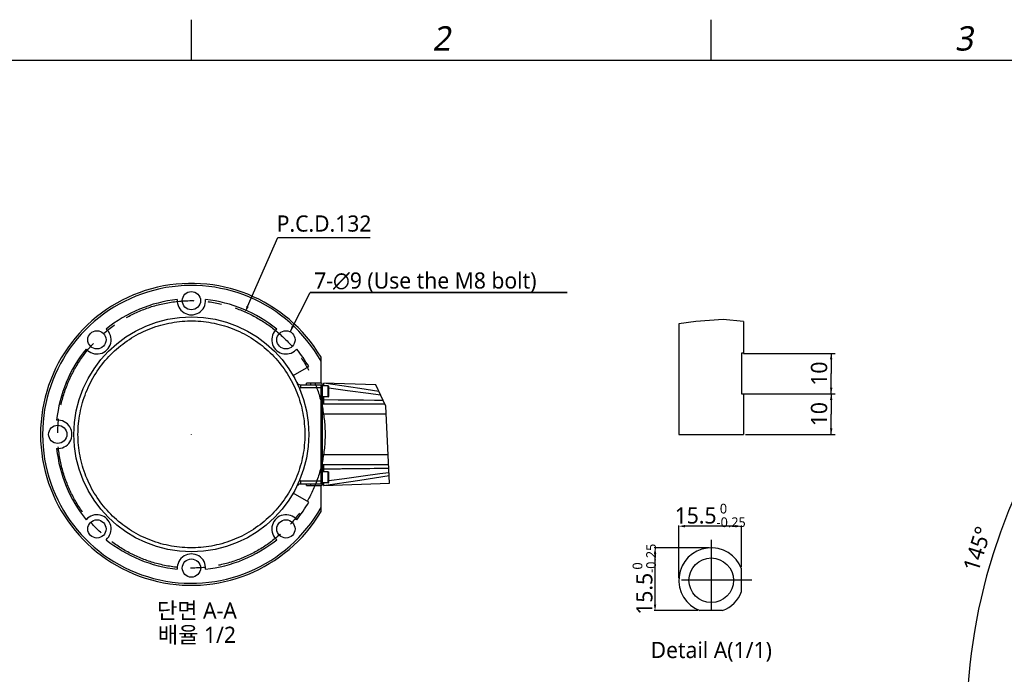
# Model space of a CAD drawing. Header units: millimetres. Extents: x 20 to 4180, y 42 to 2950.
# Tile 37 of 133: x 680 to 1895, y 2112 to 2920. Entities that reach past the tile are written whole.
import ezdxf

# ---------------------------------------------------------------- set-up
doc = ezdxf.new("R2010")
doc.units = ezdxf.units.MM
doc.header["$LTSCALE"] = 231.275
doc.header["$PDMODE"] = 3
doc.header["$PDSIZE"] = 0.3
doc.linetypes.add('CENTER', pattern=[0.6, 0.375, -0.075, 0.075, -0.075])
doc.layers.get('0').update_dxf_attribs({"linetype": 'CONTINUOUS'})
doc.layers.get('Defpoints').update_dxf_attribs({"linetype": 'CONTINUOUS'})
for name, color, linetype in [('A_VBL14', 7, 'CONTINUOUS'), ('BASE_ASM_PBL13', 7, 'CONTINUOUS'), ('DEFAULT_1', 7, 'CENTER'), ('SCREW_ASM_PBL15', 7, 'CONTINUOUS'), ('ss_VBL12', 7, 'CONTINUOUS')]:
    doc.layers.add(name, color=color, linetype=linetype)
doc.styles.get("Standard").update_dxf_attribs({"font": 'malgun.ttf'})
doc.styles.add('TEXTSTYLE_2', font='malgun.ttf')
doc.dimstyles.new('DIMSTYLE_11', dxfattribs={"dimtxt": 20, "dimasz": 7.5, "dimexe": 1, "dimexo": 0.5, "dimtad": 1, "dimlfac": 0.4, "dimdsep": 46, "dimtxsty": 'Standard', "dimblk": '_FILLED', "dimblk1": '_FILLED', "dimblk2": '_FILLED', "dimcen": 0.09, "dimclrt": 134, "dimazin": 2, "dimtp": 0.2, "dimtm": 0.2, "dimtfac": 1, "dimtofl": 0, "dimtmove": 0, "dimatfit": 1, "dimldrblk": '_FILLED', "dimfxl": 1, "dimtolj": 1, "dimarcsym": 0})
doc.dimstyles.new('DIMSTYLE_12', dxfattribs={"dimtxt": 20, "dimasz": 7.5, "dimexe": 1, "dimexo": 0.5, "dimgap": 1, "dimtad": 1, "dimlfac": 0.2, "dimdsep": 46, "dimtxsty": 'Standard', "dimblk": '_FILLED', "dimblk1": '_FILLED', "dimblk2": '_FILLED', "dimcen": 0.09, "dimclrt": 134, "dimazin": 2, "dimtp": 0.2, "dimtm": 0.2, "dimtfac": 1, "dimtofl": 0, "dimtmove": 0, "dimatfit": 3, "dimldrblk": '_FILLED', "dimfxl": 1, "dimtolj": 1, "dimarcsym": 0})
doc.dimstyles.new('DIMSTYLE_3', dxfattribs={"dimtxt": 20, "dimasz": 7.5, "dimexe": 1, "dimexo": 0.5, "dimtad": 1, "dimlfac": 0.4, "dimdsep": 46, "dimtxsty": 'Standard', "dimblk": '_FILLED', "dimblk1": '_FILLED', "dimblk2": '_FILLED', "dimcen": 0.09, "dimclrt": 134, "dimazin": 2, "dimtp": 0.5, "dimtm": 0.5, "dimtfac": 1, "dimtofl": 0, "dimtmove": 0, "dimatfit": 1, "dimldrblk": '_FILLED', "dimfxl": 1, "dimtolj": 1, "dimarcsym": 0})
doc.dimstyles.new('DIMSTYLE_4', dxfattribs={"dimtxt": 20, "dimasz": 7.5, "dimexe": 1, "dimexo": 0.5, "dimgap": 4, "dimtad": 1, "dimdec": 1, "dimdsep": 46, "dimtxsty": 'Standard', "dimblk": '_FILLED', "dimblk1": '_FILLED', "dimblk2": '_FILLED', "dimcen": 0.09, "dimclrt": 134, "dimazin": 2, "dimtp": 0.5, "dimtm": 0.5, "dimtfac": 1, "dimtdec": 65535, "dimtofl": 0, "dimtmove": 0, "dimatfit": 3, "dimldrblk": '_FILLED', "dimfxl": 1, "dimtolj": 1, "dimarcsym": 0})
doc.dimstyles.new('DIMSTYLE_8', dxfattribs={"dimtxt": 20, "dimasz": 7.5, "dimexe": 1, "dimexo": 0.5, "dimgap": 1, "dimtad": 1, "dimlfac": 0.2, "dimdsep": 46, "dimtxsty": 'Standard', "dimblk": '_FILLED', "dimblk1": '_FILLED', "dimblk2": '_FILLED', "dimcen": 0.09, "dimclrt": 134, "dimazin": 2, "dimtol": 1, "dimtm": 0.25, "dimtfac": 0.6, "dimtofl": 0, "dimtmove": 0, "dimatfit": 3, "dimldrblk": '_FILLED', "dimfxl": 1, "dimtolj": 1, "dimarcsym": 0})

# ---------------------------------------------------------------- blocks, each defined once
blk = doc.blocks.new('_FILLED')
at = {"color": 0, "linetype": 'ByBlock'}
blk.add_solid([(0, 0), (-1, 0.2), (-1, -0.2)], dxfattribs=at)
blk = doc.blocks.new('*D4')
at = {"color": 0, "lineweight": -2, "transparency": 16777216}
for p, q in [((961.1, 2566.2), (998.5, 2651.2)), ((998.5, 2651.2), (1112.4, 2651.2)), ((891.6, 2408.3), (891.8, 2408.3)), ((891.7, 2408.2), (891.7, 2408.4))]:
    blk.add_line(p, q, dxfattribs=at)
at = {"layer": 'Defpoints', "color": 0, "transparency": 16777216}
for p in [(958.1, 2559.4), (825.2, 2257.3)]:
    blk.add_point(p, dxfattribs=at)
at = {"color": 0, "lineweight": -2, "transparency": 16777216, "xscale": 7.5, "yscale": 7.5, "zscale": 7.5, "rotation": 246.257891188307}
blk.add_blockref('_FILLED', (958.1, 2559.4), dxfattribs=at)
at = {"color": 134, "transparency": 16777216, "insert": (997, 2678.5), "char_height": 20, "width": 117.63, "attachment_point": 1, "line_spacing_factor": 0.9}
blk.add_mtext('\\A1;P.C.D.132', dxfattribs=at)
blk = doc.blocks.new('*D6')
at = {"color": 0, "lineweight": -2, "transparency": 16777216}
for p, q in [((2549.9, 2702.5), (2549.9, 2752.1)), ((2175.7, 1515.5), (2147.2, 1474.9))]:
    blk.add_line(p, q, dxfattribs=at)
blk.add_arc((2549.9, 2050), 701.1, 90.613, 234.387, dxfattribs=at)
at = {"layer": 'Defpoints', "color": 0, "transparency": 16777216}
for p in [(2549.9, 2702), (2549.9, 2695), (2026.2, 2516.1), (2180, 1521.7), (2175.9, 1515.9)]:
    blk.add_point(p, dxfattribs=at)
at = {"color": 0, "lineweight": -2, "transparency": 16777216, "xscale": 7.5, "yscale": 7.5, "zscale": 7.5}
for p, rotation in [((2549.9, 2751.1), 0.3064816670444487), ((2147.8, 1475.7), 324.6935183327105)]:
    blk.add_blockref('_FILLED', p, dxfattribs=dict(at, rotation=rotation))
at = {"color": 134, "transparency": 16777216, "insert": (1852.1, 2270), "char_height": 20, "width": 59.333, "attachment_point": 2, "rotation": 72.5, "line_spacing_factor": 0.9}
blk.add_mtext('\\A1;145°', dxfattribs=at)
blk = doc.blocks.new('*D10')
at = {"color": 0, "lineweight": -2, "transparency": 16777216}
for p, q in [((1530.8, 2268.3), (1463, 2268.3)), ((1464, 2198.3), (1464, 2260.8)), ((1516.9, 2190.8), (1463, 2190.8))]:
    blk.add_line(p, q, dxfattribs=at)
at = {"layer": 'Defpoints', "color": 0, "transparency": 16777216}
for p in [(1464, 2268.3), (1531.3, 2268.3), (1517.4, 2190.8)]:
    blk.add_point(p, dxfattribs=at)
at = {"color": 0, "lineweight": -2, "transparency": 16777216, "xscale": 7.5, "yscale": 7.5, "zscale": 7.5}
for p, rotation in [((1464, 2268.3), 90), ((1464, 2190.8), 270)]:
    blk.add_blockref('_FILLED', p, dxfattribs=dict(at, rotation=rotation))
at = {"color": 134, "transparency": 16777216, "insert": (1436.3, 2229.6), "char_height": 20, "attachment_point": 2, "rotation": 90, "line_spacing_factor": 0.9}
blk.add_mtext('\\A1;15.5{\\H12;\\S 0^ -0.25;}', dxfattribs=at)
blk = doc.blocks.new('*D11')
at = {"color": 0, "lineweight": -2, "transparency": 16777216}
for p, q in [((1493.3, 2230.8), (1493.3, 2296)), ((1563.3, 2295), (1500.8, 2295)), ((1570.8, 2244.8), (1570.8, 2296))]:
    blk.add_line(p, q, dxfattribs=at)
at = {"layer": 'Defpoints', "color": 0, "transparency": 16777216}
for p in [(1493.3, 2295), (1570.8, 2244.3), (1493.3, 2230.3)]:
    blk.add_point(p, dxfattribs=at)
at = {"color": 0, "lineweight": -2, "transparency": 16777216, "xscale": 7.5, "yscale": 7.5, "zscale": 7.5, "rotation": 180}
blk.add_blockref('_FILLED', (1493.3, 2295), dxfattribs=at)
at = {"color": 0, "lineweight": -2, "transparency": 16777216, "xscale": 7.5, "yscale": 7.5, "zscale": 7.5}
blk.add_blockref('_FILLED', (1570.8, 2295), dxfattribs=at)
at = {"color": 134, "transparency": 16777216, "insert": (1532.1, 2322.7), "char_height": 20, "attachment_point": 2, "line_spacing_factor": 0.9}
blk.add_mtext('\\A1;15.5{\\H12;\\S 0^ -0.25;}', dxfattribs=at)
blk = doc.blocks.new('*D31')
at = {"color": 134, "transparency": 16777216}
for p, q in [((851.1, 2591.1), (875.9, 2639.3)), ((875.9, 2639.3), (1193.1, 2639.3)), ((1193.1, 2639.3), (875.9, 2639.3))]:
    blk.add_line(p, q, dxfattribs=at)
at = {"color": 134, "transparency": 16777216, "xscale": 7.5, "yscale": 7.5, "zscale": 7.5, "rotation": 242.8208382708}
blk.add_blockref('_FILLED', (851.1, 2591.1), dxfattribs=at)
at = {"color": 134, "transparency": 16777216, "insert": (880.9, 2664.3), "char_height": 20, "width": 302.148, "attachment_point": 1, "line_spacing_factor": 0.9}
blk.add_mtext('7-\\fgdt;{\\W1.0;{\\fgdt;n}}\\fMalgun Gothic;9 (Use the M8 bolt)', dxfattribs=at)
blk = doc.blocks.new('*D32')
at = {"color": 134, "transparency": 16777216}
for p, q in [((2301, 916.2), (2411.6, 916.2)), ((2406.6, 916.2), (2406.6, 891.2)), ((2406.6, 866.2), (2406.6, 891.2)), ((2301, 866.2), (2411.6, 866.2))]:
    blk.add_line(p, q, dxfattribs=at)
at = {"color": 134, "transparency": 16777216, "xscale": 7.5, "yscale": 7.5, "zscale": 7.5}
for p, rotation in [((2406.6, 916.2), 90), ((2406.6, 866.2), 270)]:
    blk.add_blockref('_FILLED', p, dxfattribs=dict(at, rotation=rotation))
at = {"color": 134, "transparency": 16777216, "insert": (2381.6, 891.2), "char_height": 20, "width": 30.667, "attachment_point": 2, "rotation": 90, "line_spacing_factor": 0.9}
blk.add_mtext('10', dxfattribs=at)
blk = doc.blocks.new('*D33')
at = {"color": 134, "transparency": 16777216}
for p, q in [((2298.5, 966.2), (2411.6, 966.2)), ((2406.6, 966.2), (2406.6, 941.2)), ((2406.6, 916.2), (2406.6, 941.2)), ((2298.5, 916.2), (2411.6, 916.2))]:
    blk.add_line(p, q, dxfattribs=at)
at = {"color": 134, "transparency": 16777216, "xscale": 7.5, "yscale": 7.5, "zscale": 7.5}
for p, rotation in [((2406.6, 966.2), 90), ((2406.6, 916.2), 270)]:
    blk.add_blockref('_FILLED', p, dxfattribs=dict(at, rotation=rotation))
at = {"color": 134, "transparency": 16777216, "insert": (2381.6, 941.2), "char_height": 20, "width": 30.667, "attachment_point": 2, "rotation": 90, "line_spacing_factor": 0.9}
blk.add_mtext('10', dxfattribs=at)
blk = doc.blocks.new('BASE_ASM_PBL13', base_point=(868.074, 2472.499))
at = {"layer": 'BASE_ASM_PBL13', "color": 7}
for p, q in [((858.242, 2568.578), (859.295, 2569.702)), ((889.338, 2527.672), (889.338, 2559.759)), ((854.912, 2536.922), (874.181, 2548.047)), ((863.915, 2525.672), (891.338, 2525.672)), ((863.915, 2525.672), (863.915, 2521.922)), ((889.338, 2521.922), (863.915, 2521.922)), ((889.338, 2527.672), (871.338, 2527.672)), ((871.338, 2525.672), (871.338, 2527.672)), ((876.338, 2527.672), (876.338, 2525.672)), ((889.338, 2403.172), (889.338, 2525.672)), ((891.338, 2520.672), (889.338, 2520.672)), ((891.338, 2502.422), (891.338, 2525.672)), ((898.213, 2524.297), (891.338, 2524.297)), ((892.588, 2527.675), (892.588, 2524.297)), ((956.981, 2525.404), (892.688, 2527.674)), ((898.213, 2510.547), (898.213, 2524.297)), ((898.213, 2524.297), (898.838, 2523.672)), ((898.838, 2511.172), (898.838, 2523.672)), ((889.338, 2507.422), (891.338, 2507.422)), ((898.213, 2510.547), (891.338, 2510.547)), ((892.588, 2508.107), (891.788, 2508.123)), ((892.588, 2510.547), (892.588, 2501.922)), ((898.213, 2510.547), (898.838, 2511.172)), ((891.338, 2502.422), (889.338, 2502.422)), ((890.588, 2501.922), (967.965, 2501.922)), ((890.588, 2501.922), (890.588, 2426.922)), ((969.717, 2489.422), (890.588, 2489.422)), ((890.588, 2439.422), (972.075, 2439.422)), ((889.338, 2426.422), (891.338, 2426.422)), ((891.338, 2421.422), (889.338, 2421.422)), ((972.665, 2426.922), (890.588, 2426.922)), ((891.338, 2403.172), (891.338, 2426.422)), ((891.788, 2420.721), (892.588, 2420.737)), ((892.588, 2426.922), (892.588, 2418.297)), ((905.3, 2422.023), (907.585, 2422.042)), ((907.585, 2422.042), (913.433, 2422.094)), ((919.283, 2422.149), (924.096, 2422.197)), ((863.915, 2406.922), (889.338, 2406.922)), ((863.915, 2406.922), (863.915, 2403.172)), ((889.338, 2408.172), (891.338, 2408.172)), ((898.213, 2418.297), (891.338, 2418.297)), ((892.588, 2401.173), (937.375, 2407.885)), ((898.213, 2418.297), (898.838, 2417.672)), ((898.213, 2404.547), (898.213, 2418.297)), ((898.838, 2405.172), (898.838, 2417.672)), ((937.375, 2407.885), (973.299, 2413.468)), ((891.338, 2403.172), (863.915, 2403.172)), ((871.338, 2401.172), (871.338, 2403.172)), ((871.338, 2401.172), (889.338, 2401.172)), ((876.338, 2403.172), (876.338, 2401.172)), ((889.338, 2369.085), (889.338, 2401.172)), ((898.213, 2404.547), (891.338, 2404.547)), ((892.588, 2404.547), (892.588, 2401.172)), ((892.728, 2401.175), (973.744, 2404.034)), ((898.213, 2404.547), (898.838, 2405.172)), ((874.181, 2380.797), (854.912, 2391.922)), ((833.495, 2335.519), (834.618, 2334.466))]:
    blk.add_line(p, q, dxfattribs=at)
for points in [[(589.338, 2464.422), (589.377, 2467.729), (589.494, 2471.033), (589.69, 2474.334), (589.963, 2477.63), (590.313, 2480.918), (590.742, 2484.197), (591.248, 2487.465), (591.83, 2490.72), (592.49, 2493.96), (593.226, 2497.184), (594.037, 2500.389), (594.924, 2503.575), (595.887, 2506.738), (596.923, 2509.878), (598.034, 2512.993), (599.218, 2516.082), (600.475, 2519.141), (601.803, 2522.17), (603.203, 2525.166), (604.672, 2528.128), (606.212, 2531.054), (607.82, 2533.944), (609.496, 2536.794), (611.238, 2539.605), (613.047, 2542.373), (614.92, 2545.098), (616.858, 2547.777), (618.858, 2550.411), (620.919, 2552.996), (623.042, 2555.532), (625.224, 2558.018), (627.464, 2560.451), (629.761, 2562.831), (632.113, 2565.155), (634.519, 2567.423), (636.978, 2569.634), (639.488, 2571.786), (642.049, 2573.878), (644.659, 2575.909), (647.316, 2577.878), (650.018, 2579.784), (652.765, 2581.625), (655.554, 2583.401), (658.385, 2585.11), (661.255, 2586.752), (664.164, 2588.327), (667.109, 2589.832), (670.089, 2591.266), (673.101, 2592.63), (676.145, 2593.923), (679.218, 2595.143), (682.319, 2596.29), (685.447, 2597.364), (688.599, 2598.364), (691.774, 2599.288), (694.97, 2600.138), (698.184, 2600.912), (701.417, 2601.609), (704.665, 2602.231), (707.927, 2602.775), (711.201, 2603.242), (714.485, 2603.632), (717.778, 2603.944), (721.076, 2604.178), (724.379, 2604.334), (727.685, 2604.412), (730.992, 2604.412), (734.297, 2604.334), (737.601, 2604.178), (740.899, 2603.944), (744.191, 2603.632), (747.475, 2603.242), (750.748, 2602.775), (754.01, 2602.231), (757.259, 2601.61), (760.492, 2600.912), (763.707, 2600.138), (766.903, 2599.288), (770.078, 2598.363), (773.23, 2597.364), (776.357, 2596.29), (779.458, 2595.143), (782.532, 2593.923), (785.576, 2592.63), (788.588, 2591.266), (791.567, 2589.832), (794.512, 2588.327), (797.42, 2586.753), (800.29, 2585.111), (803.122, 2583.401), (805.912, 2581.625), (808.659, 2579.784), (811.361, 2577.878), (814.018, 2575.909), (816.627, 2573.878), (819.188, 2571.786), (821.699, 2569.634), (824.158, 2567.423), (826.564, 2565.155), (828.916, 2562.831), (831.212, 2560.452), (833.452, 2558.019), (835.634, 2555.534), (837.756, 2552.997), (839.818, 2550.411), (841.819, 2547.778), (843.756, 2545.098), (845.63, 2542.373), (847.438, 2539.604), (849.181, 2536.794), (850.857, 2533.944), (852.465, 2531.054), (854.004, 2528.128), (855.474, 2525.165), (856.873, 2522.17), (858.202, 2519.141), (859.458, 2516.083), (860.642, 2512.995), (861.753, 2509.88), (862.79, 2506.739), (863.752, 2503.575), (864.639, 2500.389), (865.451, 2497.183), (866.187, 2493.96), (866.846, 2490.719), (867.429, 2487.465), (867.935, 2484.197), (868.363, 2480.918), (868.714, 2477.629), (868.987, 2474.334), (869.182, 2471.033), (869.299, 2467.729), (869.338, 2464.422)], [(960.761, 2517.324), (937.303, 2520.969), (892.705, 2527.652)], [(898.838, 2521.955), (921.961, 2518.729), (947.837, 2515.183), (962.698, 2513.183)], [(966.005, 2506.112), (955.478, 2506.271), (941.705, 2506.452), (926.72, 2506.62), (910.393, 2506.777), (892.588, 2506.922)], [(869.338, 2464.422), (869.299, 2461.116), (869.182, 2457.811), (868.987, 2454.51), (868.714, 2451.214), (868.363, 2447.926), (867.935, 2444.647), (867.429, 2441.38), (866.846, 2438.125), (866.187, 2434.884), (865.451, 2431.66), (864.639, 2428.455), (863.752, 2425.269), (862.79, 2422.106), (861.753, 2418.966), (860.643, 2415.851), (859.459, 2412.762), (858.202, 2409.703), (856.873, 2406.675), (855.474, 2403.678), (854.004, 2400.716), (852.465, 2397.79), (850.857, 2394.9), (849.181, 2392.05), (847.438, 2389.24), (845.629, 2386.471), (843.756, 2383.746), (841.819, 2381.067), (839.819, 2378.433), (837.757, 2375.848), (835.635, 2373.312), (833.453, 2370.826), (831.213, 2368.393), (828.916, 2366.013), (826.564, 2363.689), (824.158, 2361.421), (821.699, 2359.21), (819.188, 2357.058), (816.627, 2354.966), (814.018, 2352.935), (811.361, 2350.966), (808.659, 2349.06), (805.912, 2347.219), (803.122, 2345.444), (800.292, 2343.734), (797.421, 2342.092), (794.512, 2340.517), (791.567, 2339.013), (788.588, 2337.578), (785.575, 2336.214), (782.532, 2334.921), (779.458, 2333.701), (776.357, 2332.554), (773.23, 2331.48), (770.077, 2330.481), (766.902, 2329.556), (763.707, 2328.706), (760.492, 2327.932), (757.26, 2327.235), (754.012, 2326.613), (750.749, 2326.069), (747.475, 2325.602), (744.191, 2325.212), (740.899, 2324.9), (737.6, 2324.666), (734.297, 2324.51), (730.992, 2324.432), (727.685, 2324.432), (724.379, 2324.51), (721.076, 2324.666), (717.777, 2324.9), (714.486, 2325.212), (711.202, 2325.602), (707.928, 2326.069), (704.666, 2326.613), (701.418, 2327.234), (698.185, 2327.932), (694.97, 2328.706), (691.774, 2329.556), (688.599, 2330.481), (685.447, 2331.48), (682.319, 2332.554), (679.218, 2333.701), (676.145, 2334.921), (673.101, 2336.214), (670.089, 2337.578), (667.109, 2339.012), (664.165, 2340.517), (661.257, 2342.091), (658.386, 2343.733), (655.555, 2345.443), (652.765, 2347.219), (650.018, 2349.061), (647.315, 2350.966), (644.659, 2352.935), (642.049, 2354.966), (639.488, 2357.058), (636.978, 2359.21), (634.519, 2361.421), (632.112, 2363.689), (629.76, 2366.013), (627.464, 2368.393), (625.225, 2370.825), (623.043, 2373.311), (620.92, 2375.847), (618.858, 2378.433), (616.858, 2381.066), (614.92, 2383.747), (613.047, 2386.471), (611.238, 2389.24), (609.496, 2392.05), (607.82, 2394.9), (606.212, 2397.79), (604.672, 2400.716), (603.202, 2403.679), (601.803, 2406.675), (600.475, 2409.703), (599.218, 2412.761), (598.035, 2415.849), (596.924, 2418.964), (595.887, 2422.105), (594.925, 2425.269), (594.037, 2428.455), (593.225, 2431.661), (592.49, 2434.884), (591.83, 2438.125), (591.248, 2441.38), (590.742, 2444.647), (590.313, 2447.926), (589.963, 2451.215), (589.69, 2454.51), (589.494, 2457.811), (589.377, 2461.115), (589.338, 2464.422)], [(892.588, 2421.922), (892.663, 2421.923), (893.831, 2421.931)], [(893.831, 2421.931), (894.004, 2421.933), (894.19, 2421.934), (894.391, 2421.936), (894.608, 2421.937), (894.842, 2421.939), (895.368, 2421.943)], [(895.368, 2421.943), (895.662, 2421.945), (895.98, 2421.948), (896.323, 2421.95), (896.693, 2421.953), (897.092, 2421.956), (897.989, 2421.963)], [(897.989, 2421.963), (898.492, 2421.967), (899.035, 2421.972), (900.256, 2421.981)], [(900.256, 2421.981), (900.941, 2421.987), (902.483, 2421.999)], [(902.483, 2421.999), (903.349, 2422.007), (905.3, 2422.023)], [(913.433, 2422.094), (915.222, 2422.111), (919.283, 2422.149)], [(924.096, 2422.197), (926.835, 2422.225), (929.829, 2422.257), (933.103, 2422.292), (936.691, 2422.333), (940.633, 2422.379), (944.97, 2422.433), (949.757, 2422.495), (955.057, 2422.567), (960.946, 2422.652), (967.521, 2422.755), (972.857, 2422.844)], [(973.13, 2417.058), (961.892, 2415.559), (941.396, 2412.784), (918.427, 2409.626), (898.838, 2406.89)]]:
    blk.add_lwpolyline(points, dxfattribs=at)
for centre, radius in [((729.338, 2629.422), 11.25), ((729.338, 2464.422), 145), ((612.666, 2581.095), 11.25), ((846.011, 2581.095), 11.25), ((564.338, 2464.422), 11.25), ((612.666, 2347.749), 11.25), ((846.011, 2347.749), 11.25), ((729.338, 2299.422), 11.25)]:
    blk.add_circle(centre, radius, dxfattribs=at)
for centre, radius, start, end in [((729.338, 2464.422), 186.25, 30.788752, 329.211248), ((729.338, 2464.422), 183.75, 29.454287, 330.545713), ((729.338, 2464.422), 167.25, 95.988441, 129.011559), ((729.338, 2629.422), 17.5, 175.617312, 4.382681), ((729.338, 2464.422), 167.25, 50.988441, 84.011559), ((612.666, 2581.095), 17.5, 220.617313, 49.382687), ((846.011, 2581.095), 17.5, 130.617313, 314.338874), ((729.338, 2464.422), 167.25, 140.988441, 174.011559), ((729.338, 2464.422), 167.25, 30, 39.011559), ((863.915, 2530.672), 5, 206.210269, 270), ((863.915, 2530.672), 8.75, 259.977193, 270), ((889.338, 2525.672), 2, 0, 90), ((891.838, 2510.623), 2.5, 258.459409, 268.854096), ((893.838, 2512.583), 2.5, 234.556147, 239.988968), ((564.338, 2464.422), 17.5, 265.617313, 94.382687), ((729.338, 2464.422), 167.25, 185.988441, 219.011559), ((891.838, 2418.222), 2.5, 91.145904, 101.540591), ((863.915, 2398.172), 8.75, 90, 100.022807), ((893.838, 2416.261), 2.5, 120.011032, 125.443853), ((863.915, 2398.172), 5, 90, 153.789731), ((889.338, 2403.172), 2, 270, 360), ((729.338, 2464.422), 167.25, 320.988441, 330), ((612.666, 2347.749), 17.5, 310.617313, 139.382687), ((846.011, 2347.749), 17.5, 40.617313, 224.338874), ((729.338, 2464.422), 167.25, 230.988441, 264.011559), ((729.338, 2464.422), 167.25, 275.988441, 309.011559), ((729.338, 2299.422), 17.5, 355.617311, 184.382681)]:
    blk.add_arc(centre, radius, start, end, dxfattribs=at)
at = {"layer": 'BASE_ASM_PBL13', "color": 134}
dim = blk.add_diameter_dim_2p(p1=(851.15, 2591.102), p2=(840.872, 2571.087), text='7-%%c<> (Use the M8 bolt)', dimstyle='DIMSTYLE_11', override={"dimtih": 1, "dimtoh": 1, "dimpost": '<>'}, dxfattribs=at)
dim.commit()
dim.dimension.update_dxf_attribs({"geometry": '*D31', "text_midpoint": (1031.985, 2654.326), "dimtype": 163})
blk = doc.blocks.new('SS_VBL12', base_point=(868.1, 2472.5))
at = {"layer": 'BASE_ASM_PBL13'}
blk.add_blockref('BASE_ASM_PBL13', (868.1, 2472.5), dxfattribs=at)
blk = doc.blocks.new('SCREW_ASM_PBL15', base_point=(2315.06, 935.797))
at = {"layer": 'SCREW_ASM_PBL15', "color": 7}
for p, q in [((2218.493, 1002.499), (2218.493, 866.25)), ((2298.493, 1005.345), (2298.493, 966.25)), ((2295.993, 966.25), (2295.993, 916.25)), ((2298.493, 966.25), (2295.993, 966.25)), ((2295.993, 916.25), (2298.493, 916.25)), ((2298.493, 916.25), (2298.493, 866.25)), ((2218.493, 866.25), (2298.493, 866.25))]:
    blk.add_line(p, q, dxfattribs=at)
at = {"layer": 'SCREW_ASM_PBL15', "color": 134}
for p1, p2, angle, picture, middle in [((2297.993, 966.25), (2297.993, 916.25), 270, '*D33', (2406.627, 941.788)), ((2300.493, 866.25), (2300.493, 916.25), 90, '*D32', (2406.627, 891.788))]:
    dim = blk.add_linear_dim(base=(2406.627, 916.25), p1=p1, p2=p2, angle=angle, dimstyle='DIMSTYLE_12', dxfattribs=at)
    dim.commit()
    dim.dimension.update_dxf_attribs({"geometry": picture, "text_midpoint": middle, "dimtype": 160})
blk = doc.blocks.new('A_VBL14', base_point=(2315.1, 935.8))
at = {"layer": 'SCREW_ASM_PBL15'}
blk.add_blockref('SCREW_ASM_PBL15', (2315.1, 935.8), dxfattribs=at)

msp = doc.modelspace()

# ---------------------------------------------------------------- linework, layer by layer
at = {"color": 134}
for p, q in [((891.667, 2870), (891.667, 2920)), ((1533.333, 2870), (1533.333, 2920)), ((1514.28, 2547.637), (1493.333, 2544.583)), ((1548.2, 2549.884), (1514.28, 2547.637)), ((1573.333, 2547.428), (1548.2, 2549.884)), ((1131.586, 2443.07), (1119.31, 2469.315)), ((1136.073, 2347.945), (1131.586, 2443.07))]:
    msp.add_line(p, q, dxfattribs=at)
at = {"color": 7}
for p, q in [((250, 2870), (4100, 2870)), ((1570.833, 2214.414), (1570.833, 2242.253)), ((1547.253, 2190.833), (1519.414, 2190.833))]:
    msp.add_line(p, q, dxfattribs=at)
msp.add_circle((1533.333, 2228.333), 27.5, dxfattribs=at)
for start, end in [(20.364135, 249.635865), (290.364135, 339.635865)]:
    msp.add_arc((1533.333, 2228.333), 40, start, end, dxfattribs=at)
at = {"layer": 'DEFAULT_1', "color": 1}
for p, q in [((1533.333, 2278.333), (1533.333, 2178.333)), ((1583.333, 2228.333), (1483.333, 2228.333))]:
    msp.add_line(p, q, dxfattribs=at)
msp.add_circle((891.667, 2408.333), 165, dxfattribs=at)

# ---------------------------------------------------------------- block references
at = {"layer": 'A_VBL14'}
msp.add_blockref('A_VBL14', (1589.9, 2477.881), dxfattribs=at)
at = {"layer": 'ss_VBL12'}
msp.add_blockref('SS_VBL12', (1030.402, 2416.41), dxfattribs=at)

# ---------------------------------------------------------------- texts
at = {"color": 134, "char_height": 30, "width": 34.5, "attachment_point": 1, "line_spacing_factor": 0.9, "style": 'TEXTSTYLE_2'}
for s, insert in [('\\Q10.0;2', (1189.219, 2911.909)), ('\\Q10.0;3', (1834.219, 2911.909))]:
    msp.add_mtext(s, dxfattribs=dict(at, insert=insert))
at = {"color": 134, "char_height": 20, "attachment_point": 2, "line_spacing_factor": 0.9}
for s, insert, width in [('단면 A-A\\P배율 1/2', (898.43, 2201.059), 113.33333), ('Detail A(1/1)', (1533.405, 2152.28), 159.03704)]:
    msp.add_mtext(s, dxfattribs=dict(at, insert=insert, width=width))

# ---------------------------------------------------------------- dimensions: what is measured, and where the dimension line sits
at = {"color": 134}
dim = msp.add_angular_dim_2l(base=(2026.205, 2516.058), line1=((2549.91, 2694.989), (2549.91, 2702)), line2=((2179.959, 1521.656), (2175.938, 1515.913)), dimstyle='DIMSTYLE_4', dxfattribs=at)
dim.commit()
dim.dimension.update_dxf_attribs({"geometry": '*D6', "text_midpoint": (1881.303, 2260.811), "dimtype": 162})
dim = msp.add_diameter_dim_2p(p1=(825.234, 2257.298), p2=(958.099, 2559.369), text='P.C.D.<>', dimstyle='DIMSTYLE_3', override={"dimtih": 1, "dimtoh": 1, "dimpost": '<>'}, dxfattribs=at)
dim.commit()
dim.dimension.update_dxf_attribs({"geometry": '*D4', "text_midpoint": (1055.788, 2651.233), "dimtype": 163})
for base, p1, p2, angle, picture, middle in [((1493.333, 2295.002), (1570.833, 2244.253), (1493.333, 2230.333), 180, '*D11', (1532.083, 2295.002)), ((1463.966, 2268.333), (1517.414, 2190.833), (1531.333, 2268.333), 90, '*D10', (1463.966, 2229.583))]:
    dim = msp.add_linear_dim(base=base, p1=p1, p2=p2, angle=angle, dimstyle='DIMSTYLE_8', dxfattribs=at)
    dim.commit()
    dim.dimension.update_dxf_attribs({"geometry": picture, "text_midpoint": middle, "dimtype": 160})

doc.saveas('drawing.dxf')
